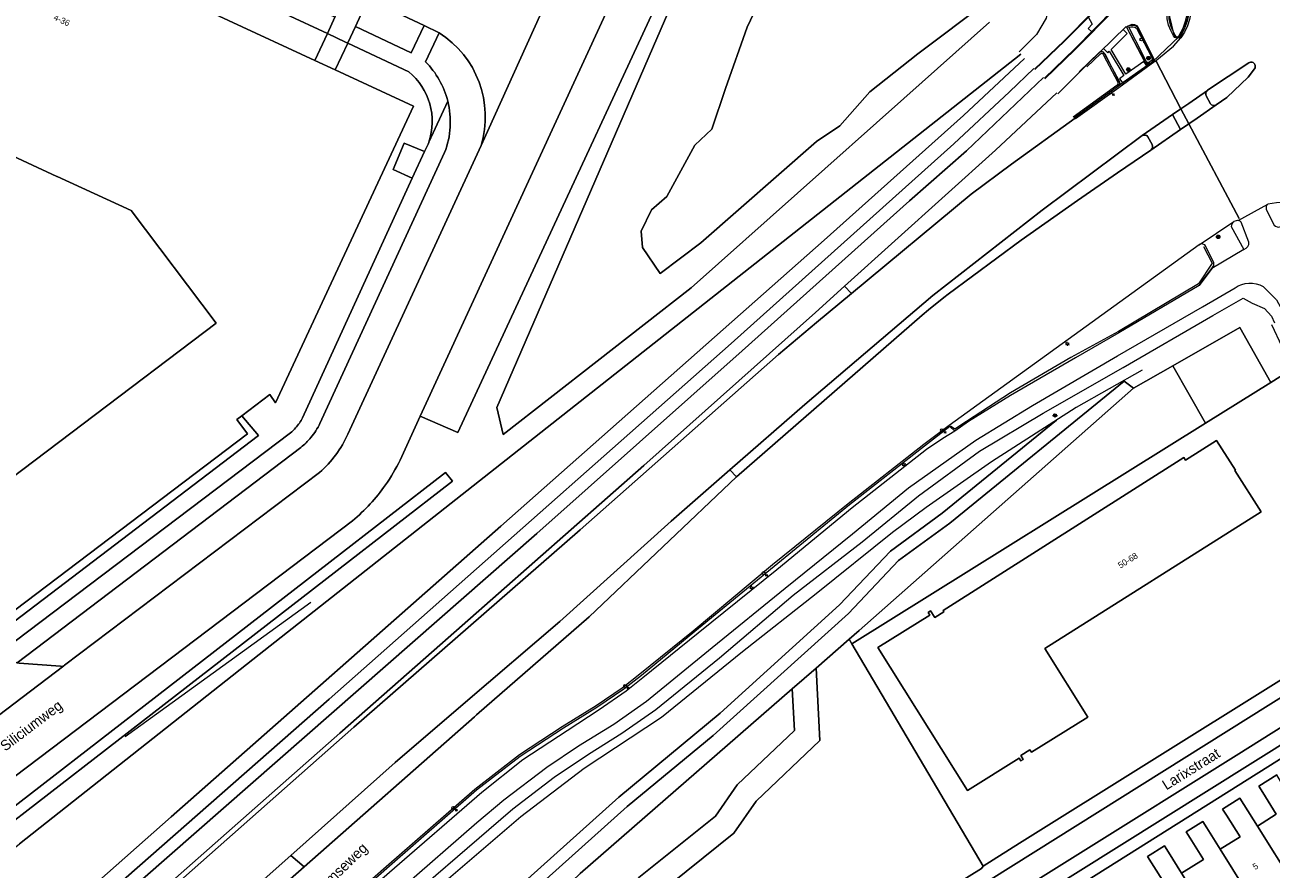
# Model space of a CAD drawing. Header units: metres. Extents: x 151448 to 154749, y 463108 to 465296.
# Tile 64 of 256: x 152332 to 152482, y 463829 to 463931. Entities that reach past the tile are written whole.
import ezdxf
from ezdxf.enums import TextEntityAlignment as Align

# ---------------------------------------------------------------- set-up
doc = ezdxf.new("R2010")
doc.units = ezdxf.units.M
doc.layers.get('0').update_dxf_attribs({"lineweight": 9})
for name, color, linetype, lineweight in [('B-ME-GR-HAAG-G', 253, 'Continuous', 9), ('B-ME-GW-TALUD_KRUIN-G', 253, 'Continuous', 9), ('B-ME-GW-WATERGANG_INSTEEK-G', 253, 'Continuous', 9), ('B-ME-IE-MEUBILAIR_LICHTMAST-S', 253, 'Continuous', 9), ('B-ME-IE-MEUBILAIR_PAAL-S', 253, 'Continuous', 9), ('B-ME-IE-MEUBILAIR_TROTTOIRKOLK-S', 253, 'Continuous', 9), ('B-ME-IE-MEUBILAIR_VERKEERSBORD-S', 253, 'Continuous', 9), ('B-ME-IE-MEUBILAIR_VERKEERSLICHT-S', 253, 'Continuous', 9), ('B-ME-VH-KANTOPSLUITING_ACHTERKANTBAND-G', 253, 'Continuous', 9), ('B-ME-VH-KANTOPSLUITING_OPSLUITBAND_100X200-G', 253, 'Continuous', 9), ('B-ME-VH-KANTOPSLUITING_OPSLUITBAND_60X150-G', 253, 'Continuous', 9), ('B-ME-VH-KANTOPSLUITING_TROTTOIRBAND_180 200-G', 253, 'Continuous', 9), ('B-ME-VH-KANTOPSLUITING_VOORKANTBAND-G', 253, 'Continuous', 9), ('B-ME-VH-MATERIAALGRENS-G', 253, 'Continuous', 9), ('B-ME-VH-VERHARDING_ASFALT-G', 253, 'Continuous', 9), ('B-ME-VH-VERHARDING_TEGEL-G', 253, 'Continuous', 9), ('B-PV-GR-BEPLANTING_CULTUUR_BOSPLANTSOEN-GV', 253, 'Continuous', 9), ('B-PV-GR-BOS_LOOF-GV', 253, 'Continuous', 9), ('B-PV-GR-GROENVOORZIENING-GV', 253, 'Continuous', 9), ('B-PV-GR-HAAG-GV', 253, 'Continuous', 9), ('B-PV-GW-TALUD_KRUIN-G', 253, 'Continuous', 9), ('B-PV-IE-TERREINAFSCHEIDING_KUNSTMATIG_HEKWERK-G', 253, 'Continuous', 9), ('B-PV-OG-BEBOUWING-GV', 1, 'Continuous', 9), ('B-PV-OG-BEBOUWING-T18', 2, 'Continuous', 9), ('B-PV-OG-TERREIN_BEGROEID-GV', 253, 'Continuous', 9), ('B-PV-OG-TERREIN_ERF-GV', 253, 'Continuous', 9), ('B-PV-OG-TERREIN_OEVER-GV', 253, 'Continuous', 9), ('B-PV-OG-TOPOGRAFIE-T18', 2, 'Continuous', 9), ('B-PV-OG-WATER-GV', 253, 'Continuous', 9), ('B-PV-OG-WATER_SLOOT-GV', 253, 'Continuous', 9), ('B-PV-VH-GESLOTENVERHARDING_ASFALT-GV', 253, 'Continuous', 9), ('B-PV-VH-OPENVERHARDING_BETONSTRAATSTEEN-GV', 253, 'Continuous', 9), ('B-PV-VH-OPENVERHARDING_STRAATBAKSTEEN-GV', 253, 'Continuous', 9), ('B-PV-VH-OPENVERHARDING_TEGEL-GV', 253, 'Continuous', 9)]:
    doc.layers.add(name, color=color, linetype=linetype, lineweight=lineweight)
doc.styles.add('18_100', font='romans', dxfattribs={"width": 0.8, "height": 0.18})
doc.styles.add('18_200', font='romans', dxfattribs={"width": 0.8, "height": 0.36})
doc.styles.add('Drong', font='txt', dxfattribs={"height": 1.8})

# ---------------------------------------------------------------- blocks, each defined once
blk = doc.blocks.new('TROTTOIRKOLK')
at = {"ltscale": 2}
blk.add_ellipse((0, 0), major_axis=(-0.127, 0.127), ratio=1, start_param=3.926991, end_param=10.210176, dxfattribs=at)
at = {"ltscale": 2, "style": '18_100', "width": 0.8}
blk.add_text('TK', height=0.216, dxfattribs=at).set_placement((0.19, -0.37))
at = {"style": '18_200', "width": 0.8}
blk.add_attdef('HOOGTE', (0.21, 0.18), '', height=0.25, dxfattribs=at)
blk = doc.blocks.new('LICHTMAST')
at = {"ltscale": 0.1}
for p, q in [((-0.11, 0.06), (-0.22, 0.13)), ((0, 0.13), (0, 0.25)), ((0.11, 0.06), (0.22, 0.13)), ((-0.11, -0.06), (-0.22, -0.13)), ((0, -0.13), (0, -0.25)), ((0.11, -0.06), (0.22, -0.13))]:
    blk.add_line(p, q, dxfattribs=at)
blk.add_circle((0, 0), 0.127, dxfattribs=at)
at = {"style": '18_200', "width": 0.8}
blk.add_attdef('HOOGTE', (0.25, 0.24), '', height=0.25, dxfattribs=at)
blk = doc.blocks.new('verkeersbord')
blk.add_line((-0.3, 0), (0.3, 0))
for radius in [0.2, 0.0745]:
    blk.add_circle((0, 0), radius)
at = {"style": '18_200', "width": 0.8}
blk.add_attdef('HOOGTE', (0.24, 0.18), '', height=0.25, dxfattribs=at)
blk = doc.blocks.new('verkeerslicht')
h = blk.add_hatch()
h.set_pattern_fill('ANSI31', color=256, scale=0.0045, style=0)
h.set_pattern_definition([(45, (-99614.369806, -220088.543568), (-0.0101027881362, 0.0101027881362), [])])
edge = h.paths.add_edge_path()
edge.add_ellipse((0, 0), major_axis=(-0.0895, 0.0895), ratio=1, start_angle=0, end_angle=360)
edge = h.paths.add_edge_path(flags=16)
edge.add_arc((0, 0), 0.0678, 0, 360)
blk.add_circle((0, 0), 0.0678)
blk.add_ellipse((0, 0), major_axis=(0.149, 0.149), ratio=1)
blk.add_ellipse((0, 0), major_axis=(-0.0895, 0.0895), ratio=1, start_param=1.570796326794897, end_param=7.853981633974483)
at = {"style": '18_200', "width": 0.8}
blk.add_attdef('HOOGTE', (0.26, 0.21), '', height=0.25, dxfattribs=at)
blk = doc.blocks.new('PAAL')
at = {"ltscale": 2}
blk.add_ellipse((0, 0), major_axis=(-0.181, 0), ratio=1, start_param=3.926991, end_param=10.210176, dxfattribs=at)
at = {"ltscale": 2, "style": '18_200', "width": 0.8}
blk.add_text('P', height=0.218, dxfattribs=at).set_placement((0.22, -0.38))
at = {"style": '18_200', "width": 0.8}
blk.add_attdef('HOOGTE', (0.24, 0.2), '', height=0.25, dxfattribs=at)

msp = doc.modelspace()

# ---------------------------------------------------------------- linework, layer by layer
at = {"layer": 'B-ME-GR-HAAG-G', "ltscale": 0.2}
msp.add_lwpolyline([(152474.247, 463903.878), (152475.307, 463901.831), (152473.626, 463899.35), (152463.981, 463893.61), (152458.254, 463890.46), (152450.964, 463886.192), (152445.669, 463882.763), (152444.247, 463881.81), (152443.704, 463882.166)], dxfattribs=at)
at = {"layer": 'B-ME-GW-TALUD_KRUIN-G'}
msp.add_lwpolyline([(152466.845, 463888.945), (152458.882, 463884.439), (152448.67, 463877.871), (152440.769, 463872.365), (152436.712, 463869.362), (152427.529, 463861.933), (152418.622, 463854.97), (152408.84, 463847.027), (152399.514, 463840.888), (152391.901, 463835.049), (152382.865, 463827.333), (152373.799, 463819.354), (152364.143, 463810.866), (152354.798, 463802.667), (152344.538, 463793.614), (152337.647, 463787.605), (152329.245, 463780.232), (152320.366, 463772.361), (152312.082, 463765.007), (152301.938, 463756.055), (152294.565, 463749.892), (152290.335, 463746.222)], dxfattribs=at)
at = {"layer": 'B-ME-GW-WATERGANG_INSTEEK-G'}
msp.add_lwpolyline([(152418.933, 463953.771), (152421.797, 463958.908), (152424.591, 463962.374), (152426.971, 463963.827), (152429.65, 463964.254), (152432.547, 463962.71), (152435.567, 463959.828), (152443.571, 463952.379), (152450.285, 463944.346), (152455.262, 463938.631), (152455.75, 463936.382), (152455.733, 463933.728), (152455.26, 463931.427), (152454.081, 463929.458), (152451.987, 463927.357)], dxfattribs=at)
at = {"layer": 'B-ME-VH-KANTOPSLUITING_ACHTERKANTBAND-G'}
msp.add_lwpolyline([(152443.654, 463882.122), (152440.589, 463879.781), (152431.549, 463872.682), (152422.448, 463865.23), (152412.893, 463857.418), (152406.422, 463852.078), (152404.304, 463850.451), (152401.059, 463848.252), (152397.016, 463845.738), (152391.814, 463842.329), (152386.528, 463838.25), (152375.722, 463828.797), (152355.526, 463811.036), (152347.906, 463804.288), (152337.668, 463795.332), (152329.492, 463788.103), (152318.613, 463778.511), (152310.354, 463771.258), (152300.373, 463762.461), (152291.282, 463754.432), (152283.132, 463747.262)], dxfattribs=at)
at = {"layer": 'B-ME-VH-KANTOPSLUITING_OPSLUITBAND_100X200-G'}
msp.add_lwpolyline([(152430.177, 463973.762), (152430.707, 463973.788), (152431.198, 463973.694), (152431.576, 463973.543), (152431.917, 463973.322), (152432.21, 463973.04), (152434.491, 463970.378), (152440.246, 463963.486), (152446.91, 463955.396), (152454.309, 463946.403), (152460.615, 463938.738), (152463.481, 463935.266), (152463.767, 463934.853), (152463.945, 463934.384), (152464.003, 463933.885), (152463.94, 463933.39), (152463.759, 463932.925), (152463.471, 463932.517), (152458.7, 463927.689), (152455.077, 463924.181)], dxfattribs=at)
at = {"layer": 'B-ME-VH-KANTOPSLUITING_OPSLUITBAND_60X150-G'}
msp.add_lwpolyline([(152430.595, 463972.061), (152433.11, 463969.116), (152438.638, 463962.468), (152445.589, 463953.997), (152452.505, 463945.615), (152459.259, 463937.442), (152461.248, 463935.079), (152460.915, 463932.202), (152457.433, 463928.67), (152453.851, 463925.258)], dxfattribs=at)
at = {"layer": 'B-ME-VH-KANTOPSLUITING_TROTTOIRBAND_180 200-G'}
for points in [[(152472.186, 463935.216), (152472.131, 463935.353), (152472.018, 463935.449), (152471.857, 463935.481), (152471.702, 463935.426), (152471.147, 463934.899), (152470.69, 463934.284), (152470.346, 463933.6), (152470.124, 463932.867), (152470.031, 463932.108), (152470.07, 463931.345), (152470.238, 463930.599), (152470.532, 463929.894), (152470.781, 463929.377), (152470.879, 463929.235), (152471.038, 463929.169), (152471.198, 463929.195), (152471.322, 463929.299), (152471.787, 463930.208), (152472.13, 463931.17), (152472.344, 463932.169), (152472.425, 463933.188), (152472.372, 463934.21)], [(152465.245, 463930.303), (152465.485, 463930.368), (152465.734, 463930.368), (152465.953, 463930.309), (152466.151, 463930.199), (152468.011, 463926.644), (152468.015, 463926.637), (152468.044, 463926.424), (152467.928, 463926.242), (152467.743, 463926.1), (152467.594, 463926.043), (152467.439, 463926.079), (152467.33, 463926.194), (152467.329, 463926.196), (152466.869, 463927.108)]]:
    msp.add_lwpolyline(points, close=True, dxfattribs=at)
msp.add_lwpolyline([(152460.185, 463925.548), (152461.823, 463927.114), (152461.929, 463927.166), (152462.045, 463927.147), (152462.128, 463927.064), (152462.181, 463926.962), (152463.889, 463923.675), (152463.915, 463923.461), (152463.795, 463923.282), (152463.775, 463923.267), (152458.507, 463919.458)], dxfattribs=at)
at = {"layer": 'B-ME-VH-KANTOPSLUITING_VOORKANTBAND-G'}
for points in [[(152457.524, 463926.498), (152463.485, 463932.485, 0.3876899), (152463.58, 463935.265), (152461.517, 463937.74)], [(152459.252, 463924.942), (152461.662, 463927.279, -0.6111399), (152462.288, 463927.101), (152464.008, 463923.89, -0.4949852), (152463.867, 463923.184)], [(152473.938, 463899.463), (152475.248, 463901.196), (152475.484, 463901.579), (152475.482, 463901.89), (152474.522, 463903.85, 0.4986903), (152473.733, 463904.064), (152443.541, 463882.276), (152440.495, 463879.981), (152431.388, 463872.808), (152422.261, 463865.455), (152412.668, 463857.427), (152406.227, 463852.252), (152404.094, 463850.558), (152400.978, 463848.436), (152396.87, 463845.916), (152391.735, 463842.53), (152386.317, 463838.331), (152375.654, 463829.007), (152366.995, 463821.389), (152355.434, 463811.214), (152347.828, 463804.552), (152337.589, 463795.491), (152329.428, 463788.333)], [(152331.598, 463785.915), (152339.524, 463792.965), (152348.922, 463801.242), (152358.439, 463809.719), (152367.759, 463817.821), (152377.45, 463826.386), (152386.591, 463834.357), (152389.82, 463837.102), (152395.005, 463841.052), (152398.834, 463843.619), (152403.118, 463846.22), (152407.062, 463849.017), (152414.968, 463855.46), (152423.759, 463862.623), (152431.888, 463869.207), (152438.671, 463874.739), (152446.779, 463880.511), (152453.6, 463884.686), (152463.864, 463890.661), (152474.139, 463896.582), (152478.043, 463898.881, -0.2864711), (152481.447, 463899.031), (152483.052, 463897.43), (152484.155, 463895.353)]]:
    msp.add_lwpolyline(points, format="xyb", dxfattribs=at)
for points in [[(152472.313, 463935.313, 0.4821735), (152471.638, 463935.586), (152470.632, 463934.417), (152470.082, 463933.169), (152470.123, 463931.576), (152470.658, 463929.402, 0.6716788), (152471.37, 463929.3), (152472.357, 463931.448), (152472.534, 463933.675)], [(152467.177, 463926.189, 0.2843724), (152467.806, 463925.996), (152468.083, 463926.157, 0.4265404), (152468.117, 463926.675), (152466.289, 463930.334, 0.2619906), (152465.172, 463930.427), (152464.962, 463930.324)], [(152482.757, 463906.452, 0.3574496), (152483.528, 463906.266), (152486.126, 463907.972, 0.7133972), (152486.112, 463908.888, 0.1060095), (152482.013, 463908.983, 0.3319904), (152481.819, 463908.338)], [(152479.123, 463903.509, 0.3607426), (152479.718, 463904.398), (152478.771, 463906.792, 0.3910452), (152478.175, 463906.959), (152477.917, 463906.864, 0.2453014), (152477.595, 463906.256)]]:
    msp.add_lwpolyline(points, format="xyb", close=True, dxfattribs=at)
at = {"layer": 'B-ME-VH-MATERIAALGRENS-G'}
for points in [[(152460.312, 463931.562), (152460.821, 463930.685), (152460.337, 463930.174), (152460.751, 463929.764)], [(152467.428, 463925.632), (152467.027, 463926.198), (152464.886, 463924.637), (152463.091, 463927.641), (152465.027, 463929.543), (152464.547, 463930.036)], [(152468.353, 463926.186), (152469.056, 463926.758), (152470.627, 463928.029), (152471.52, 463929.024)], [(152462.188, 463927.744), (152462.692, 463927.226), (152462.844, 463927.409), (152464.63, 463924.481), (152464.112, 463924.107), (152464.498, 463923.56)]]:
    msp.add_lwpolyline(points, dxfattribs=at)
at = {"layer": 'B-ME-VH-MATERIAALGRENS-G', "ltscale": 0.3}
for points in [[(152468.083, 463926.157), (152471.302, 463929.215)], [(152463.875, 463923.188), (152467.806, 463925.996)], [(152478.412, 463907.008), (152482.013, 463908.983)], [(152473.733, 463904.064), (152477.917, 463906.864)], [(152444.222, 463881.59), (152442.794, 463880.676), (152440.84, 463879.355), (152431.842, 463872.335), (152422.77, 463864.853), (152413.285, 463857.207), (152406.616, 463851.826), (152404.587, 463850.212), (152401.326, 463847.972), (152397.49, 463845.417), (152392.141, 463841.903), (152387.182, 463837.999)], [(152387.182, 463837.999), (152376.018, 463828.311), (152367.648, 463821.023), (152356.06, 463810.785), (152348.593, 463804.177), (152338.058, 463794.886), (152330.19, 463787.921), (152319.15, 463778.193), (152311.015, 463771.056), (152300.839, 463762.138), (152291.925, 463754.255), (152283.514, 463746.855)]]:
    msp.add_lwpolyline(points, dxfattribs=at)
at = {"layer": 'B-ME-VH-VERHARDING_ASFALT-G'}
msp.add_lwpolyline([(152472.334, 463935.788), (152472.464, 463935.415), (152472.675, 463934.597), (152472.79, 463933.761), (152472.808, 463932.916), (152472.729, 463932.076), (152472.558, 463931.266), (152472.297, 463930.481), (152471.95, 463929.731), (152471.52, 463929.024), (152471.457, 463929.18), (152471.269, 463929.033), (152471.033, 463928.993), (152470.785, 463929.083), (152470.62, 463929.289), (152470.335, 463929.833), (152470.033, 463930.565), (152469.862, 463931.339), (152469.827, 463932.131), (152469.93, 463932.917), (152470.167, 463933.675), (152470.533, 463934.38), (152471.015, 463935.012), (152471.599, 463935.55)], close=True, dxfattribs=at)
for points in [[(152463.539, 463932.457), (152458.7, 463927.603), (152455.113, 463924.108)], [(152456.675, 463922.292), (152460.062, 463925.645), (152461.704, 463927.273), (152464.928, 463930.407), (152464.962, 463930.324), (152465.128, 463930.428), (152465.363, 463930.574), (152465.623, 463930.669), (152465.901, 463930.652), (152466.147, 463930.524), (152466.322, 463930.308), (152468.141, 463926.757), (152468.222, 463926.583), (152468.231, 463926.391), (152468.353, 463926.186), (152464.011, 463922.984), (152458.805, 463919.257)], [(152479.123, 463903.509), (152475.248, 463901.196), (152473.699, 463899.147), (152464.028, 463893.427), (152458.793, 463890.433), (152450.966, 463885.898), (152445.881, 463882.734), (152444.222, 463881.59), (152443.654, 463882.122)]]:
    msp.add_lwpolyline(points, dxfattribs=at)
at = {"layer": 'B-ME-VH-VERHARDING_TEGEL-G'}
for points in [[(152456.343, 463927.534), (152460.965, 463932.129), (152461.232, 463935.143), (152458.588, 463938.278)], [(152471.457, 463929.18), (152471.958, 463930.107), (152472.326, 463931.095), (152472.555, 463932.124), (152472.64, 463933.174), (152472.579, 463934.226), (152472.375, 463935.259), (152472.287, 463935.461), (152472.119, 463935.605), (152471.908, 463935.65), (152471.908, 463935.65)], [(152460.973, 463932.175), (152457.475, 463928.627), (152453.892, 463925.215)], [(152464.962, 463930.324), (152467.156, 463926.11), (152467.269, 463925.988), (152467.415, 463925.906), (152467.643, 463925.873), (152467.863, 463925.939)], [(152468.231, 463926.391), (152468.162, 463926.205), (152468.026, 463926.061), (152467.863, 463925.939), (152463.869, 463923.115), (152458.635, 463919.331)], [(152462.087, 463927.27), (152462.371, 463927.054), (152464.04, 463923.771), (152464.105, 463923.608), (152464.104, 463923.432), (152464.022, 463923.247), (152463.869, 463923.115)], [(152377.861, 463824.74), (152388.041, 463833.509), (152390.927, 463835.99), (152395.884, 463839.84), (152400.051, 463842.624), (152404.076, 463845.132), (152408.152, 463847.983), (152415.856, 463854.213), (152424.755, 463861.783), (152433.071, 463868.222), (152439.855, 463873.785), (152447.233, 463879.181), (152454.885, 463883.743), (152464.561, 463889.255), (152475.356, 463895.523), (152479.028, 463897.619), (152480.129, 463897.014), (152481.584, 463896.369), (152482.435, 463895.471), (152482.821, 463894.641)]]:
    msp.add_lwpolyline(points, dxfattribs=at)
msp.add_point((152461.704, 463927.273), dxfattribs=at)
at = {"layer": 'B-PV-GR-BEPLANTING_CULTUUR_BOSPLANTSOEN-GV', "flags": 128}
msp.add_lwpolyline([(152362.25, 463784.381), (152362.51, 463784.687), (152368.062, 463791.215), (152378.371, 463800.791), (152385.748, 463807.658), (152397.506, 463818.943), (152406.12, 463827.718), (152415.363, 463835.127), (152417.979, 463838.914), (152424.898, 463845.468), (152424.63, 463850.483), (152399.052, 463828.222), (152349.892, 463781.151), (152317.996, 463747.135)], dxfattribs=at)
at = {"layer": 'B-PV-GR-BOS_LOOF-GV', "flags": 128}
msp.add_lwpolyline([(152431.5, 463856.462), (152432.707, 463857.512), (152465.79, 463886.776), (152464.652, 463887.625), (152443.637, 463870.474), (152437.459, 463865.957), (152431.405, 463859.566), (152415.081, 463844.874), (152404.709, 463836.279), (152393.774, 463826.472), (152349.126, 463782.364), (152316.064, 463748.182), (152317.47, 463746.575), (152317.996, 463747.135), (152349.892, 463781.151), (152399.052, 463828.222), (152424.63, 463850.483), (152427.501, 463852.981)], close=True, dxfattribs=at)
msp.add_lwpolyline([(152281.169, 463739.953), (152288.631, 463731.318), (152291.909, 463727.525), (152298.306, 463733.543), (152315.073, 463749.315), (152348.062, 463783.422), (152380.333, 463814.831), (152392.742, 463827.562), (152403.717, 463837.405), (152415.913, 463847.545), (152430.347, 463860.631), (152436.462, 463867.086), (152442.724, 463871.664), (152456.498, 463882.905)], dxfattribs=at)
at = {"layer": 'B-PV-GR-GROENVOORZIENING-GV', "flags": 128}
for points in [[(152373.028, 463932.796), (152371.927, 463930.397), (152378.665, 463927.239), (152380.224, 463930.544), (152374.393, 463933.275)], [(152382.018, 463929.656), (152380.372, 463926.16)], [(152456.564, 463922.401), (152449.129, 463915.47), (152430.948, 463899.06)], [(152430.948, 463899.06), (152431.774, 463898.192), (152446.227, 463910.166), (152451.06, 463913.774), (152458.742, 463919.346)], [(152371.022, 463881.214), (152387.09, 463916.033)], [(152382.688, 463915.202), (152367.648, 463882.521)], [(152365.322, 463879.617), (152331.099, 463853.636), (152331.351, 463853.587), (152336.328, 463853.209)], [(152336.733, 463853.264), (152336.833, 463853.34), (152367.601, 463876.58)]]:
    msp.add_lwpolyline(points, dxfattribs=at)
at = {"layer": 'B-PV-GR-GROENVOORZIENING-GV'}
for points in [[(152387.09, 463916.033, 0.3360627), (152382.018, 463929.656)], [(152380.372, 463926.16, -0.1361088), (152383.065, 463921.394)], [(152383.065, 463921.394, -0.1548735), (152382.688, 463915.202)], [(152367.648, 463882.521, -0.0661868), (152366.546, 463880.798)], [(152369.553, 463878.719, 0.051887), (152371.022, 463881.214)], [(152366.546, 463880.798, -0.0544747), (152365.322, 463879.617)], [(152367.601, 463876.58, 0.0520796), (152369.553, 463878.719)], [(152336.328, 463853.209, 0.2), (152336.733, 463853.264)]]:
    msp.add_lwpolyline(points, format="xyb", dxfattribs=at)
at = {"layer": 'B-PV-GR-GROENVOORZIENING-GV', "flags": 128}
msp.add_lwpolyline([(152385.187, 463848.859), (152376.707, 463841.583), (152364.131, 463830.394), (152365.743, 463829.03), (152386.276, 463847.11), (152386.531, 463847.332), (152400.12, 463859.19), (152417.891, 463876.063), (152417.112, 463876.912), (152410.018, 463870.727), (152396.568, 463858.623)], close=True, dxfattribs=at)
at = {"layer": 'B-PV-GR-HAAG-GV', "flags": 128}
for points in [[(152373.028, 463932.796), (152371.927, 463930.397), (152378.665, 463927.239), (152380.224, 463930.544), (152374.393, 463933.275)], [(152382.018, 463929.656), (152380.372, 463926.16)], [(152456.564, 463922.401), (152449.129, 463915.47), (152430.948, 463899.06), (152431.774, 463898.192), (152446.227, 463910.166), (152451.06, 463913.774), (152458.742, 463919.346)], [(152371.022, 463881.214), (152387.09, 463916.033)], [(152382.688, 463915.202), (152367.648, 463882.521)], [(152365.322, 463879.617), (152331.099, 463853.636), (152331.351, 463853.587), (152336.328, 463853.209)], [(152336.733, 463853.264), (152336.833, 463853.34), (152367.601, 463876.58)]]:
    msp.add_lwpolyline(points, dxfattribs=at)
at = {"layer": 'B-PV-GR-HAAG-GV'}
for points in [[(152387.09, 463916.033, 0.3360627), (152382.018, 463929.656)], [(152380.372, 463926.16, -0.1361088), (152383.065, 463921.394)], [(152383.065, 463921.394, -0.1548735), (152382.688, 463915.202)], [(152367.648, 463882.521, -0.0661868), (152366.546, 463880.798)], [(152369.553, 463878.719, 0.051887), (152371.022, 463881.214)], [(152366.546, 463880.798, -0.0544747), (152365.322, 463879.617)], [(152367.601, 463876.58, 0.0520796), (152369.553, 463878.719)], [(152336.328, 463853.209, 0.2), (152336.733, 463853.264)]]:
    msp.add_lwpolyline(points, format="xyb", dxfattribs=at)
at = {"layer": 'B-PV-GR-HAAG-GV', "flags": 128}
msp.add_lwpolyline([(152364.131, 463830.394), (152365.743, 463829.03), (152386.276, 463847.11), (152386.531, 463847.332), (152400.12, 463859.19), (152417.891, 463876.063), (152417.112, 463876.912), (152410.018, 463870.727), (152396.568, 463858.623), (152385.187, 463848.859), (152376.707, 463841.583)], close=True, dxfattribs=at)
at = {"layer": 'B-PV-GW-TALUD_KRUIN-G', "flags": 128}
msp.add_lwpolyline([(152271.83, 463763.974), (152271.699, 463764.238), (152271.636, 463764.365), (152271.584, 463764.498), (152271.544, 463764.635), (152271.517, 463764.775), (152271.503, 463764.917), (152271.502, 463765.06), (152271.513, 463765.202), (152271.538, 463765.343), (152271.575, 463765.481), (152271.625, 463765.615), (152271.686, 463765.743), (152271.759, 463765.866), (152283.238, 463775.947), (152296.449, 463787.694), (152329.105, 463816.808), (152349.682, 463835.038), (152389.465, 463870.1), (152428.472, 463904.627), (152445.292, 463919.645), (152452.657, 463926.544)], dxfattribs=at)
at = {"layer": 'B-PV-IE-TERREINAFSCHEIDING_KUNSTMATIG_HEKWERK-G', "flags": 128}
for points in [[(152344.156, 463844.756), (152366.553, 463860.951)], [(152317.996, 463747.135), (152349.892, 463781.151), (152399.052, 463828.222), (152424.63, 463850.483)]]:
    msp.add_lwpolyline(points, dxfattribs=at)
at = {"layer": 'B-PV-OG-BEBOUWING-GV', "flags": 128}
for points in [[(152346.207, 463935.995), (152345.693, 463934.92), (152345.834, 463934.858), (152344.494, 463931.857), (152312.919, 463946.564), (152311.921, 463944.418), (152303.915, 463927.198), (152335.919, 463912.294), (152335.961, 463912.307), (152344.86, 463908.189), (152355.107, 463894.626), (152322.996, 463870.323), (152330.756, 463860.061), (152330.83, 463859.963), (152358.92, 463881.252), (152357.622, 463882.965), (152358.228, 463883.424), (152361.606, 463885.985), (152362.277, 463884.979), (152378.932, 463920.775), (152369.487, 463925.168), (152367.022, 463926.314)], [(152441.305, 463859.9), (152441.008, 463859.715), (152441.215, 463859.384), (152434.972, 463855.486), (152445.752, 463838.225), (152451.986, 463842.118), (152452.187, 463841.796), (152452.475, 463841.976), (152452.184, 463842.442), (152453.304, 463843.141), (152453.498, 463842.83), (152460.274, 463847.062), (152455.084, 463855.373), (152481.217, 463871.846), (152478.034, 463876.847), (152478.098, 463876.887), (152475.819, 463880.469), (152472.056, 463878.075), (152471.849, 463878.399), (152442.82, 463859.93), (152442.916, 463859.78), (152441.817, 463859.081)], [(152489.576, 463829.69), (152485.158, 463836.757), (152483.54, 463839.346), (152483.072, 463840.094), (152480.91, 463838.742), (152481.384, 463837.984), (152483.023, 463835.363), (152480.739, 463833.935), (152485.13, 463826.911)], [(152485.13, 463826.911), (152480.739, 463833.935), (152479.107, 463836.546), (152478.64, 463837.293), (152476.548, 463835.985), (152477.021, 463835.228), (152478.648, 463832.626), (152476.258, 463831.132), (152480.649, 463824.109)], [(152471.588, 463828.261), (152476, 463821.203), (152480.649, 463824.109), (152476.258, 463831.132), (152474.639, 463833.723), (152474.164, 463834.483), (152472.158, 463833.23), (152472.639, 463832.46), (152474.231, 463829.913)], [(152471.561, 463818.428), (152476, 463821.203), (152471.588, 463828.261), (152470.003, 463830.795), (152469.537, 463831.541), (152467.49, 463830.262), (152467.963, 463829.506), (152469.559, 463826.952), (152467.167, 463825.457)]]:
    msp.add_lwpolyline(points, close=True, dxfattribs=at)
at = {"layer": 'B-PV-OG-TERREIN_BEGROEID-GV', "flags": 128}
for points in [[(152418.041, 463954.165), (152384.267, 463881.418), (152379.753, 463883.383), (152377.305, 463878.065)], [(152448.432, 463930.913), (152438.093, 463921.704), (152412.45, 463898.864), (152389.741, 463881.166), (152389.006, 463884.418), (152418.661, 463952.913), (152419.269, 463953.682)], [(152371.577, 463870.778), (152290.142, 463809.131), (152287.716, 463806.871), (152272.821, 463795.235), (152273.8, 463793.914), (152274.411, 463793.089), (152274.656, 463792.758), (152275.706, 463791.342), (152276.666, 463790.047), (152262.083, 463779.311), (152260.353, 463778.037), (152259.662, 463776.08), (152259.482, 463774.65), (152296.055, 463803.689), (152323.299, 463825.353), (152321.556, 463827.553), (152322.845, 463828.57), (152325.229, 463830.351), (152326.479, 463831.345), (152328.111, 463829.179), (152331.39, 463831.787), (152359.568, 463854.028), (152452.22, 463927.075)], [(152329.105, 463816.808), (152349.682, 463835.038), (152389.465, 463870.1), (152428.472, 463904.627), (152445.292, 463919.645), (152452.657, 463926.544)], [(152452.657, 463926.544), (152445.292, 463919.645), (152428.472, 463904.627), (152389.465, 463870.1), (152349.682, 463835.038), (152329.105, 463816.808)], [(152452.22, 463927.075), (152359.568, 463854.028), (152331.39, 463831.787)], [(152309.807, 463797.474), (152368.765, 463849.249), (152377.796, 463857.241), (152417.256, 463892.162), (152444.14, 463916.24), (152450.84, 463922.51), (152453.77, 463925.319)], [(152464.613, 463887.673), (152464.652, 463887.625), (152465.79, 463886.776), (152470.546, 463889.479), (152478.619, 463894.067), (152482.371, 463887.466), (152484.98, 463889.096), (152482.494, 463894.4)], [(152434.075, 463817.874), (152435.05, 463818.636), (152437.45, 463820.429), (152438.513, 463821.174), (152444.182, 463824.731), (152443.321, 463826.225), (152447.454, 463828.811), (152447.667, 463829.101), (152431.83, 463855.903), (152431.5, 463856.462), (152427.501, 463852.981), (152427.968, 463844.244), (152420.269, 463836.951), (152417.582, 463833.061), (152408.136, 463825.489), (152393.503, 463810.943), (152377.318, 463795.718), (152370.233, 463789.137), (152367.458, 463785.874), (152363.672, 463781.423)], [(152363.672, 463781.423), (152367.458, 463785.874), (152370.233, 463789.137), (152377.318, 463795.718), (152393.503, 463810.943), (152408.136, 463825.489), (152417.582, 463833.061), (152420.269, 463836.951), (152427.968, 463844.244), (152427.501, 463852.981), (152424.63, 463850.483), (152424.898, 463845.468), (152417.979, 463838.914), (152415.363, 463835.127), (152406.12, 463827.718), (152397.506, 463818.943), (152385.748, 463807.658), (152378.371, 463800.791), (152368.062, 463791.215), (152362.51, 463784.687), (152362.25, 463784.381)]]:
    msp.add_lwpolyline(points, dxfattribs=at)
for points in [[(152470.546, 463889.479), (152465.79, 463886.776), (152432.707, 463857.512), (152431.5, 463856.462), (152431.83, 463855.903), (152474.488, 463882.543)], [(152383.636, 463875.529), (152327.929, 463832.425), (152327.112, 463833.488), (152382.806, 463876.582)]]:
    msp.add_lwpolyline(points, close=True, dxfattribs=at)
at = {"layer": 'B-PV-OG-TERREIN_BEGROEID-GV'}
for points in [[(152377.305, 463878.065, -0.0401403), (152375.545, 463875.085)], [(152375.545, 463875.085, -0.0677946), (152371.577, 463870.778)]]:
    msp.add_lwpolyline(points, format="xyb", dxfattribs=at)
at = {"layer": 'B-PV-OG-TERREIN_ERF-GV', "flags": 128}
for points in [[(152296.227, 463943.206), (152287.489, 463924.068), (152274.395, 463895.922), (152278.882, 463890.556), (152284.136, 463884.68), (152314.944, 463848.222), (152322.756, 463854.071), (152330.756, 463860.061), (152322.996, 463870.323), (152355.107, 463894.626), (152344.86, 463908.189), (152335.961, 463912.307), (152335.919, 463912.294), (152303.915, 463927.198), (152311.921, 463944.418), (152304.15, 463948.009), (152299.608, 463950.119)], [(152368.552, 463929.551), (152348.456, 463938.93), (152347.526, 463936.885), (152346.452, 463937.445), (152345.9, 463936.183), (152346.207, 463935.995), (152367.022, 463926.314)], [(152371.001, 463928.409), (152370.748, 463928.527), (152368.552, 463929.551), (152367.022, 463926.314), (152369.487, 463925.168)], [(152378.79, 463912.085), (152380.264, 463915.301), (152377.789, 463916.328), (152376.47, 463913.148)], [(152482.371, 463887.466), (152478.619, 463894.067), (152470.546, 463889.479), (152474.488, 463882.543)], [(152482.371, 463887.466), (152474.488, 463882.543), (152431.83, 463855.903), (152447.667, 463829.101), (152452.063, 463831.852), (152483.323, 463851.413), (152495.705, 463859.391), (152495.92, 463859.53), (152498.17, 463860.95), (152484.98, 463889.096)], [(152329.376, 463855.102), (152328.154, 463856.638), (152360.221, 463881.074), (152358.228, 463883.424), (152357.622, 463882.965), (152358.92, 463881.252), (152330.83, 463859.963), (152330.756, 463860.061), (152322.756, 463854.071), (152324.73, 463851.654)], [(152455.084, 463855.373), (152460.274, 463847.062), (152453.498, 463842.83), (152453.304, 463843.141), (152452.184, 463842.442), (152452.475, 463841.976), (152452.187, 463841.796), (152451.986, 463842.118), (152445.752, 463838.225), (152434.972, 463855.486), (152441.215, 463859.384), (152441.008, 463859.715), (152441.305, 463859.9), (152441.817, 463859.081), (152442.916, 463859.78), (152442.82, 463859.93), (152471.849, 463878.399), (152472.056, 463878.075), (152475.819, 463880.469), (152478.098, 463876.887), (152478.034, 463876.847), (152481.217, 463871.846)]]:
    msp.add_lwpolyline(points, close=True, dxfattribs=at)
for points in [[(152378.356, 463924.951), (152371.001, 463928.409), (152369.487, 463925.168), (152378.932, 463920.775), (152362.277, 463884.979), (152361.606, 463885.985), (152358.228, 463883.424)], [(152365.554, 463883.198), (152378.79, 463912.085), (152376.47, 463913.148), (152377.789, 463916.328), (152380.264, 463915.301), (152380.695, 463916.193), (152380.776, 463916.417), (152380.781, 463916.432)], [(152358.228, 463883.424), (152360.221, 463881.074), (152328.154, 463856.638), (152329.376, 463855.102), (152364.077, 463881.356)], [(152506.672, 463827.615), (152504.684, 463839.134), (152504.493, 463840.241), (152497.742, 463850.98), (152441.987, 463815.897)], [(152469.559, 463826.952), (152467.963, 463829.506), (152467.49, 463830.262), (152469.537, 463831.541), (152470.003, 463830.795), (152471.588, 463828.261), (152474.231, 463829.913), (152472.639, 463832.46), (152472.158, 463833.23), (152474.164, 463834.483), (152474.639, 463833.723), (152476.258, 463831.132), (152478.648, 463832.626), (152477.021, 463835.228), (152476.548, 463835.985), (152478.64, 463837.293), (152479.107, 463836.546), (152480.739, 463833.935), (152483.023, 463835.363), (152481.384, 463837.984), (152480.91, 463838.742), (152483.072, 463840.094)]]:
    msp.add_lwpolyline(points, dxfattribs=at)
at = {"layer": 'B-PV-OG-TERREIN_ERF-GV'}
for points in [[(152380.781, 463916.432, 0.3116326), (152378.356, 463924.951)], [(152364.712, 463881.969, 0.0651661), (152365.554, 463883.198)], [(152364.077, 463881.356, 0.0384779), (152364.712, 463881.969)]]:
    msp.add_lwpolyline(points, format="xyb", dxfattribs=at)
at = {"layer": 'B-PV-OG-TERREIN_OEVER-GV', "flags": 128}
for points in [[(152419.269, 463953.682), (152418.661, 463952.913), (152389.006, 463884.418), (152389.741, 463881.166)], [(152448.175, 463933.404), (152439.761, 463927.093), (152434, 463922.534), (152430.372, 463918.429), (152427.571, 463916.509), (152413.584, 463904.281), (152408.702, 463900.602), (152406.542, 463903.748), (152406.382, 463905.721), (152407.664, 463908.296), (152409.504, 463909.896), (152412.892, 463916.081), (152414.919, 463918.001), (152416.578, 463922.922), (152419.192, 463930.307), (152424.186, 463940.804), (152425.386, 463945.176), (152427.413, 463947.896), (152428.311, 463950.456)], [(152389.741, 463881.166), (152412.45, 463898.864), (152438.093, 463921.704), (152448.432, 463930.913)]]:
    msp.add_lwpolyline(points, dxfattribs=at)
at = {"layer": 'B-PV-OG-WATER-GV', "flags": 128}
msp.add_lwpolyline([(152428.311, 463950.456), (152427.413, 463947.896), (152425.386, 463945.176), (152424.186, 463940.804), (152419.192, 463930.307), (152416.578, 463922.922), (152414.919, 463918.001), (152412.892, 463916.081), (152409.504, 463909.896), (152407.664, 463908.296), (152406.382, 463905.721), (152406.542, 463903.748), (152408.702, 463900.602), (152413.584, 463904.281), (152427.571, 463916.509), (152430.372, 463918.429), (152434, 463922.534), (152439.761, 463927.093), (152448.175, 463933.404)], dxfattribs=at)
at = {"layer": 'B-PV-OG-WATER_SLOOT-GV', "flags": 128}
msp.add_lwpolyline([(152456.498, 463882.905), (152442.724, 463871.664), (152436.462, 463867.086), (152430.347, 463860.631), (152415.913, 463847.545), (152403.717, 463837.405), (152392.742, 463827.562), (152380.333, 463814.831), (152348.062, 463783.422), (152315.073, 463749.315), (152316.064, 463748.182), (152349.126, 463782.364), (152393.774, 463826.472), (152404.709, 463836.279), (152415.081, 463844.874), (152431.405, 463859.566), (152437.459, 463865.957), (152443.637, 463870.474), (152464.652, 463887.625), (152464.613, 463887.673)], dxfattribs=at)
msp.add_lwpolyline([(152383.636, 463875.529), (152382.806, 463876.582), (152327.112, 463833.488), (152327.929, 463832.425)], close=True, dxfattribs=at)
at = {"layer": 'B-PV-VH-GESLOTENVERHARDING_ASFALT-GV', "flags": 128}
for points in [[(152202.297, 464013.196), (152243.849, 463993.925), (152243.914, 463993.895), (152262.873, 463985.075), (152294.041, 463970.551), (152297.905, 463968.75), (152298.036, 463968.689), (152322.32, 463957.442), (152339.07, 463949.694), (152370.067, 463935.225), (152370.325, 463935.109), (152374.393, 463933.275), (152380.224, 463930.544), (152382.018, 463929.656)], [(152377.305, 463878.065), (152379.753, 463883.383), (152413.033, 463955.679), (152413.432, 463956.542)], [(152398.205, 463940.601), (152387.09, 463916.033), (152371.022, 463881.214)], [(152387.09, 463916.033), (152398.205, 463940.601)], [(152328.906, 463799.161), (152344.35, 463812.796), (152364.131, 463830.394), (152376.707, 463841.583), (152385.187, 463848.859), (152396.568, 463858.623), (152410.018, 463870.727), (152417.112, 463876.912), (152426.151, 463884.793), (152441.599, 463897.937), (152454.778, 463908.254), (152466.85, 463917.24), (152470.502, 463919.776), (152471.5, 463920.45), (152468.479, 463926.288)], [(152468.479, 463926.288), (152471.5, 463920.45), (152472.463, 463921.124), (152474.715, 463922.691), (152474.721, 463922.695), (152474.74, 463922.71), (152479.711, 463926.02)], [(152480.4, 463925.31), (152479.62, 463924.31), (152477.04, 463921.85), (152475.788, 463920.959), (152475.755, 463920.938), (152473.465, 463919.353), (152472.453, 463918.653), (152478.555, 463907.224)], [(152454.949, 463924.267), (152445.65, 463915.41), (152438.785, 463909.378), (152418.565, 463891.267), (152393.812, 463869.23), (152378.814, 463856.089), (152339.716, 463821.827), (152284.067, 463772.639), (152274.302, 463763.882), (152275.897, 463761.989), (152329.691, 463809.54), (152370.04, 463845.137), (152380.414, 463854.271)], [(152380.414, 463854.271), (152406.721, 463877.433), (152427.448, 463895.901), (152430.948, 463899.06), (152449.129, 463915.47), (152456.564, 463922.401)], [(152474.715, 463922.691), (152472.463, 463921.124), (152471.5, 463920.45), (152472.453, 463918.653), (152473.465, 463919.353), (152475.755, 463920.938)], [(152475.081, 463921.091), (152474.577, 463922.036)], [(152478.555, 463907.224), (152472.453, 463918.653), (152471.47, 463917.989), (152467.895, 463915.49), (152463.88, 463912.73), (152459.034, 463909.394), (152452.262, 463904.606), (152443.431, 463898.1), (152442.923, 463897.708), (152441.073, 463896.233), (152440.283, 463895.585), (152417.891, 463876.063), (152400.12, 463859.19), (152386.531, 463847.332), (152386.276, 463847.11), (152365.743, 463829.03), (152343.451, 463809.401), (152330.067, 463797.565), (152281.853, 463754.926), (152285.981, 463750.029)], [(152458.742, 463919.346), (152451.06, 463913.774), (152446.227, 463910.166), (152431.774, 463898.192), (152427.535, 463894.68), (152422.973, 463890.844), (152399.026, 463869.67), (152380.836, 463853.791), (152371.739, 463845.849), (152312.81, 463793.777)], [(152367.601, 463876.58), (152336.833, 463853.34), (152336.733, 463853.264), (152324.82, 463844.222), (152324.708, 463844.137), (152297.512, 463823.535), (152296.313, 463822.627), (152286.135, 463814.917)], [(152290.142, 463809.131), (152371.577, 463870.778)]]:
    msp.add_lwpolyline(points, dxfattribs=at)
at = {"layer": 'B-PV-VH-GESLOTENVERHARDING_ASFALT-GV'}
for points in [[(152382.018, 463929.656, -0.3360627), (152387.09, 463916.033)], [(152479.711, 463926.02, -0.4561087), (152480.443, 463925.826)], [(152480.443, 463925.826, -0.2771452), (152480.4, 463925.31)], [(152474.577, 463922.036, -0.3542356), (152474.715, 463922.691)], [(152475.755, 463920.938, -0.3931252), (152475.081, 463921.091)], [(152371.022, 463881.214, -0.051887), (152369.553, 463878.719)], [(152369.553, 463878.719, -0.0520796), (152367.601, 463876.58)], [(152375.545, 463875.085, 0.0401403), (152377.305, 463878.065)], [(152371.577, 463870.778, 0.0677946), (152375.545, 463875.085)]]:
    msp.add_lwpolyline(points, format="xyb", dxfattribs=at)
at = {"layer": 'B-PV-VH-GESLOTENVERHARDING_ASFALT-GV', "flags": 128}
for points in [[(152430.948, 463899.06), (152427.448, 463895.901), (152406.721, 463877.433), (152380.414, 463854.271), (152370.04, 463845.137), (152329.691, 463809.54), (152275.897, 463761.989), (152276.259, 463761.561), (152286.149, 463770.343), (152312.81, 463793.777), (152371.739, 463845.849), (152380.836, 463853.791), (152399.026, 463869.67), (152422.973, 463890.844), (152427.535, 463894.68), (152431.774, 463898.192)], [(152328.906, 463799.161), (152330.067, 463797.565), (152343.451, 463809.401), (152365.743, 463829.03), (152364.131, 463830.394), (152344.35, 463812.796)]]:
    msp.add_lwpolyline(points, close=True, dxfattribs=at)
at = {"layer": 'B-PV-VH-OPENVERHARDING_BETONSTRAATSTEEN-GV', "flags": 128}
for points in [[(152413.432, 463956.542), (152413.033, 463955.679), (152379.753, 463883.383), (152384.267, 463881.418), (152418.041, 463954.165)], [(152370.562, 463933.875), (152369.45, 463931.525), (152368.552, 463929.551), (152370.748, 463928.527), (152371.001, 463928.409)], [(152371.001, 463928.409), (152371.008, 463928.424), (152371.927, 463930.397), (152373.028, 463932.796)], [(152479.711, 463926.02), (152474.74, 463922.71), (152474.721, 463922.695), (152474.715, 463922.691)], [(152475.755, 463920.938), (152475.788, 463920.959), (152477.04, 463921.85), (152479.62, 463924.31), (152480.4, 463925.31)], [(152474.577, 463922.036), (152475.081, 463921.091)], [(152466.85, 463917.24), (152454.778, 463908.254), (152441.599, 463897.937), (152426.151, 463884.793), (152417.112, 463876.912)], [(152468.04, 463916.16), (152467.53, 463917.11)], [(152417.112, 463876.912), (152417.891, 463876.063), (152440.283, 463895.585), (152441.073, 463896.233), (152442.923, 463897.708), (152443.431, 463898.1), (152452.262, 463904.606), (152459.034, 463909.394), (152463.88, 463912.73), (152467.895, 463915.49)], [(152336.328, 463853.209), (152331.351, 463853.587), (152331.099, 463853.636), (152330.587, 463853.804), (152330.294, 463854.013), (152330.165, 463854.138), (152329.376, 463855.102), (152324.73, 463851.654), (152324.748, 463851.632), (152325.338, 463850.947), (152325.458, 463850.787), (152325.561, 463850.613), (152325.641, 463850.431), (152325.698, 463850.235), (152325.743, 463849.84), (152325.763, 463849.665), (152325.727, 463849.638), (152325.13, 463844.76)], [(152324.82, 463844.222), (152336.733, 463853.264)]]:
    msp.add_lwpolyline(points, dxfattribs=at)
at = {"layer": 'B-PV-VH-OPENVERHARDING_BETONSTRAATSTEEN-GV'}
for points in [[(152480.443, 463925.826, 0.4561087), (152479.711, 463926.02)], [(152480.4, 463925.31, 0.2771452), (152480.443, 463925.826)], [(152474.715, 463922.691, 0.3542356), (152474.577, 463922.036)], [(152475.081, 463921.091, 0.3931252), (152475.755, 463920.938)], [(152467.53, 463917.11, 0.3824328), (152466.85, 463917.24)], [(152467.895, 463915.49, 0.3745279), (152468.04, 463916.16)], [(152336.733, 463853.264, -0.2), (152336.328, 463853.209)]]:
    msp.add_lwpolyline(points, format="xyb", dxfattribs=at)
at = {"layer": 'B-PV-VH-OPENVERHARDING_BETONSTRAATSTEEN-GV', "flags": 128}
for points in [[(152470.502, 463919.776), (152471.47, 463917.989), (152472.453, 463918.653), (152471.5, 463920.45)], [(152440.223, 463818.707), (152442.661, 463818.125), (152496.324, 463851.708), (152496.832, 463854.138), (152494.965, 463852.991), (152478.174, 463842.458), (152459.396, 463830.711), (152445.045, 463821.711)]]:
    msp.add_lwpolyline(points, close=True, dxfattribs=at)
at = {"layer": 'B-PV-VH-OPENVERHARDING_STRAATBAKSTEEN-GV', "flags": 128}
msp.add_lwpolyline([(152438.513, 463821.174), (152440.223, 463818.707), (152445.045, 463821.711), (152459.396, 463830.711), (152478.174, 463842.458), (152494.965, 463852.991), (152496.832, 463854.138), (152495.193, 463856.732), (152448.643, 463827.53), (152444.182, 463824.731)], close=True, dxfattribs=at)
msp.add_lwpolyline([(152343.703, 463745.524), (152346.51, 463741.813), (152347.417, 463744.861), (152347.525, 463745.222), (152435.761, 463811.437), (152438.557, 463813.535), (152440.285, 463814.801), (152441.987, 463815.897), (152497.742, 463850.98), (152498.56, 463851.495), (152502.805, 463854.164), (152497.914, 463854.89), (152496.832, 463854.138), (152496.324, 463851.708), (152442.661, 463818.125), (152440.223, 463818.707), (152439.24, 463817.977)], dxfattribs=at)
at = {"layer": 'B-PV-VH-OPENVERHARDING_TEGEL-GV', "flags": 128}
for points in [[(152368.552, 463929.551), (152369.45, 463931.525), (152347.526, 463941.73), (152317.253, 463955.825), (152317.226, 463955.837), (152316.836, 463955.533), (152316.654, 463955.356), (152316.489, 463955.16), (152316.352, 463954.947), (152315.881, 463953.991), (152316.454, 463953.693), (152347.352, 463939.404), (152348.456, 463938.93)], [(152498.873, 463858.969), (152500.609, 463860.097), (152500.739, 463860.199), (152500.59, 463860.48), (152499.867, 463862.022), (152498.17, 463860.95), (152495.92, 463859.53), (152495.705, 463859.391), (152483.323, 463851.413), (152452.063, 463831.852), (152447.667, 463829.101), (152447.454, 463828.811), (152443.321, 463826.225), (152444.182, 463824.731), (152448.643, 463827.53), (152495.193, 463856.732), (152496.302, 463857.428), (152496.308, 463857.418)]]:
    msp.add_lwpolyline(points, close=True, dxfattribs=at)
for points in [[(152380.372, 463926.16), (152382.018, 463929.656), (152380.224, 463930.544), (152378.665, 463927.239), (152371.927, 463930.397), (152371.008, 463928.424), (152371.001, 463928.409), (152378.356, 463924.951)], [(152453.77, 463925.319), (152450.84, 463922.51), (152444.14, 463916.24), (152417.256, 463892.162), (152377.796, 463857.241), (152368.765, 463849.249), (152309.807, 463797.474), (152277.39, 463768.866), (152273.305, 463765.064), (152274.302, 463763.882), (152284.067, 463772.639), (152339.716, 463821.827), (152378.814, 463856.089), (152393.812, 463869.23), (152418.565, 463891.267), (152438.785, 463909.378), (152445.65, 463915.41), (152454.949, 463924.267)], [(152383.065, 463921.394), (152380.781, 463916.432), (152380.776, 463916.417)], [(152380.781, 463916.432), (152383.065, 463921.394)], [(152467.895, 463915.49), (152471.47, 463917.989), (152470.502, 463919.776), (152466.85, 463917.24)], [(152467.53, 463917.11), (152468.04, 463916.16)], [(152380.776, 463916.417), (152380.695, 463916.193), (152380.264, 463915.301), (152378.79, 463912.085), (152365.554, 463883.198)], [(152367.648, 463882.521), (152382.688, 463915.202)], [(152364.077, 463881.356), (152329.376, 463855.102), (152330.165, 463854.138), (152330.294, 463854.013), (152330.587, 463853.804), (152331.099, 463853.636), (152365.322, 463879.617)]]:
    msp.add_lwpolyline(points, dxfattribs=at)
at = {"layer": 'B-PV-VH-OPENVERHARDING_TEGEL-GV'}
for points in [[(152383.065, 463921.394, 0.1361088), (152380.372, 463926.16)], [(152378.356, 463924.951, -0.3116326), (152380.781, 463916.432)], [(152382.688, 463915.202, 0.1548735), (152383.065, 463921.394)], [(152466.85, 463917.24, -0.3824328), (152467.53, 463917.11)], [(152468.04, 463916.16, -0.3745279), (152467.895, 463915.49)], [(152365.554, 463883.198, -0.0651661), (152364.712, 463881.969)], [(152366.546, 463880.798, 0.0661868), (152367.648, 463882.521)], [(152364.712, 463881.969, -0.0384779), (152364.077, 463881.356)], [(152365.322, 463879.617, 0.0544747), (152366.546, 463880.798)]]:
    msp.add_lwpolyline(points, format="xyb", dxfattribs=at)

# ---------------------------------------------------------------- block references
at = {"layer": 'B-ME-IE-MEUBILAIR_LICHTMAST-S'}
for p in [(152457.806, 463892.111), (152438.092, 463877.532), (152419.718, 463862.684)]:
    msp.add_blockref('LICHTMAST', p, dxfattribs=at)
at = {"layer": 'B-ME-IE-MEUBILAIR_PAAL-S'}
msp.add_blockref('PAAL', (152466.759, 463928.844), dxfattribs=at)
at = {"layer": 'B-ME-IE-MEUBILAIR_TROTTOIRKOLK-S'}
for p in [(152463.013, 463922.436), (152442.701, 463881.69), (152421.163, 463864.451), (152404.47, 463850.831), (152383.745, 463836.105)]:
    msp.add_blockref('TROTTOIRKOLK', p, dxfattribs=at)
at = {"layer": 'B-ME-IE-MEUBILAIR_VERKEERSBORD-S'}
msp.add_blockref('verkeersbord', (152456.325, 463883.484), dxfattribs=at)
at = {"layer": 'B-ME-IE-MEUBILAIR_VERKEERSLICHT-S'}
for p in [(152467.609, 463926.591), (152465.171, 463925.216), (152476.02, 463905.022)]:
    msp.add_blockref('verkeerslicht', p, dxfattribs=at)

# ---------------------------------------------------------------- texts
at = {"layer": 'B-PV-OG-BEBOUWING-T18', "style": 'Drong'}
for s, rotation, p in [('4-36', 335, (152336.504, 463931.166)), ('50-68', 32, (152465.11, 463865.98)), ('5', 32, (152480.499, 463829.066))]:
    msp.add_text(s, height=0.75, rotation=rotation, dxfattribs=at).set_placement(p, align=Align.MIDDLE)
at = {"layer": 'B-PV-OG-TOPOGRAFIE-T18', "style": 'Drong'}
for s, rotation, p in [('Siliciumweg', 37.1, (152332.906, 463845.93)), ('Larixstraat', 32, (152472.724, 463840.842)), ('Amsterdamseweg', 43.8, (152368.356, 463826.838))]:
    msp.add_text(s, height=1.25, rotation=rotation, dxfattribs=at).set_placement(p, align=Align.MIDDLE)

doc.saveas('drawing.dxf')
